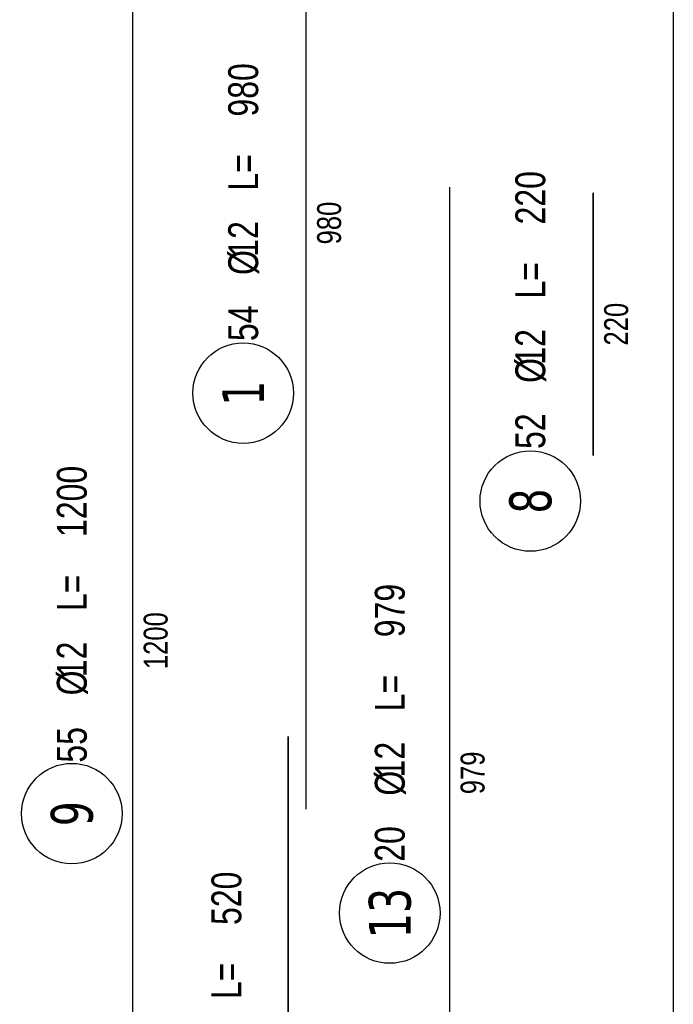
# Model space of a CAD drawing. Header units: millimetres. Extents: x -9646 to 8439, y -19398 to -14733.
# Tile 35 of 49: x -1277 to -730, y -17367 to -16544. Entities that reach past the tile are written whole.
import ezdxf
from ezdxf.enums import TextEntityAlignment as Align

# ---------------------------------------------------------------- set-up
doc = ezdxf.new("R2010")
doc.units = ezdxf.units.MM
doc.header["$LTSCALE"] = 10
doc.layers.add('BA_obw', color=230, linetype='Continuous', plot=False)
doc.layers.add('BZ_pom', color=6, linetype='Continuous', plot=False)
for name, color, linetype in [('BZ_odn', 1, 'Continuous'), ('BZ_opi2', 4, 'Continuous'), ('BZ_opi3', 30, 'Continuous'), ('BZ_opi4', 53, 'Continuous'), ('BZ_P_wyc', 134, 'Continuous'), ('BZ_wym', 1, 'Continuous')]:
    doc.layers.add(name, color=color, linetype=linetype)
doc.styles.add('BIKTBG', font='tahoma.ttf', dxfattribs={"width": 0.85})
doc.styles.add('BIKTC', font='bikromsw.shx', dxfattribs={"width": 0.85})
doc.styles.add('BIKTS', font='bikromsw.shx', dxfattribs={"width": 0.8})

# ---------------------------------------------------------------- blocks, each defined once
blk = doc.blocks.new('bik_BlkOpPretW', base_point=(-8229.32, 29338.93))
at = {"layer": 'BZ_opi2', "style": 'BIKTBG', "width": 0.8}
blk.add_attdef('NUMER', text='', height=35, dxfattribs=at).set_placement((-8167.32, 29338.93), align=Align.MIDDLE_CENTER)
at = {"layer": 'BZ_opi4', "style": 'BIKTS', "width": 0.8}
for tag, p in [('SZTUK', (-8124.28, 29326.43)), ('PRZEDR_FI', (-8050, 29326.43)), ('PRZEKROJ', (-8034.76, 29326.43)), ('PRZEDR_L', (-7979.52, 29326.43)), ('DLUGOSC', (-7917.62, 29326.43))]:
    blk.add_attdef(tag, p, '', height=25, dxfattribs=at)
at = {"layer": 'BZ_pom', "width": 0.8}
for tag, p, height, style, flags in [('POZYCJA', (-8124.28, 29288.93), 35, 'BIKTBG', 3), ('GATUNEK', (-8124.28, 29251.43), 25, 'BIKTS', 1), ('METODA_L', (-8124.28, 29176.43), 25, 'BIKTS', 3)]:
    blk.add_attdef(tag, p, '', height=height, dxfattribs=dict(at, style=style, flags=flags))
at = {"layer": 'BZ_wym', "width": 0.8}
for tag, p, height, style, flags in [('UWAGA', (-8124.28, 29213.93), 25, 'BIKTS', 1), ('TYP_PRETA', (-8124.28, 29138.93), 25, 'BIKTS', 3), ('PRZEDR_NR', (-8124.28, 29101.43), 35, 'BIKTBG', 1), ('PRZEDR_SZT', (-8124.28, 29063.93), 25, 'BIKTS', 1), ('EURO_KOD', (-8124.28, 29026.43), 25, 'BIKTS', 3), ('EURO_KOD_SEGMENTY', (-8070, 29026.43), 25, 'BIKTS', 3), ('HAK_1', (-8124.28, 28988.93), 25, 'BIKTS', 3), ('HAK_2', (-8124.28, 28951.43), 25, 'BIKTS', 3), ('ID', (-8124.28, 28913.93), 25, 'BIKTS', 3), ('ID_C', (-8124.28, 28876.43), 25, 'BIKTS', 3), ('b_atr_0', (-8124.28, 28838.93), 25, 'BIKTS', 3)]:
    blk.add_attdef(tag, p, '', height=height, dxfattribs=dict(at, style=style, flags=flags))

msp = doc.modelspace()

# ---------------------------------------------------------------- linework, layer by layer
at = {"layer": 'BA_obw'}
msp.add_lwpolyline([(-5233.74, -14967.61), (-730.33, -14967.61), (-730.33, -18444.97), (-5233.74, -18444.97)], close=True, dxfattribs=at)
at = {"layer": 'BZ_odn', "color": 252}
for centre in [(-1089.95, -16856.43), (-849.9, -16946.61), (-1233.26, -17207.88), (-967.39, -17290.93)]:
    msp.add_circle(centre, 42, dxfattribs=at)
at = {"layer": 'BZ_P_wyc', "linetype": 'Continuous', "const_width": 1.2}
for points in [[(-1037.35, -17204.31), (-1037.35, -16224.31)], [(-1182.35, -16463.31), (-1182.35, -17663.31)], [(-917.35, -17663.31), (-917.35, -16684.31)], [(-797.35, -16688.81), (-797.35, -16908.81)], [(-1052.35, -17663.31), (-1052.35, -17143.31)]]:
    msp.add_lwpolyline(points, dxfattribs=at)

# ---------------------------------------------------------------- block references
ref = msp.add_blockref('bik_BlkOpPretW', (-1089.95, -16918.43), dxfattribs=dict(rotation=90))
ref.add_attrib('NUMER', '1', dxfattribs={"layer": 'BZ_opi2', "height": 35, "rotation": 90, "style": 'BIKTBG', "width": 0.8}).set_placement((-1089.95, -16856.43), align=Align.MIDDLE_CENTER)
ref.add_attrib('SZTUK', '54', (-1077.45, -16812.95), dxfattribs={"layer": 'BZ_opi4', "height": 25, "rotation": 90, "style": 'BIKTS', "width": 0.8})
ref.add_attrib('PRZEKROJ', '12', (-1077.45, -16742.47), dxfattribs={"layer": 'BZ_opi4', "height": 25, "rotation": 90, "style": 'BIKTS', "width": 0.8})
ref.add_attrib('DLUGOSC', '980', (-1077.45, -16625.33), dxfattribs={"layer": 'BZ_opi4', "height": 25, "rotation": 90, "style": 'BIKTS', "width": 0.8})
ref.add_attrib('PRZEDR_FI', '%%c', (-1077.45, -16757.71), dxfattribs={"layer": 'BZ_opi4', "height": 25, "rotation": 90, "style": 'BIKTS', "width": 0.8})
ref.add_attrib('PRZEDR_L', 'L=', (-1077.45, -16687.23), dxfattribs={"layer": 'BZ_opi4', "height": 25, "rotation": 90, "style": 'BIKTS', "width": 0.8})
ref = msp.add_blockref('bik_BlkOpPretW', (-849.9, -17008.61), dxfattribs=dict(rotation=90))
ref.add_attrib('NUMER', '8', dxfattribs={"layer": 'BZ_opi2', "height": 35, "rotation": 90, "style": 'BIKTBG', "width": 0.8}).set_placement((-849.9, -16946.61), align=Align.MIDDLE_CENTER)
ref.add_attrib('SZTUK', '52', (-837.4, -16903.12), dxfattribs={"layer": 'BZ_opi4', "height": 25, "rotation": 90, "style": 'BIKTS', "width": 0.8})
ref.add_attrib('PRZEKROJ', '12', (-837.4, -16832.64), dxfattribs={"layer": 'BZ_opi4', "height": 25, "rotation": 90, "style": 'BIKTS', "width": 0.8})
ref.add_attrib('DLUGOSC', '220', (-837.4, -16715.5), dxfattribs={"layer": 'BZ_opi4', "height": 25, "rotation": 90, "style": 'BIKTS', "width": 0.8})
ref.add_attrib('PRZEDR_FI', '%%c', (-837.4, -16847.88), dxfattribs={"layer": 'BZ_opi4', "height": 25, "rotation": 90, "style": 'BIKTS', "width": 0.8})
ref.add_attrib('PRZEDR_L', 'L=', (-837.4, -16777.41), dxfattribs={"layer": 'BZ_opi4', "height": 25, "rotation": 90, "style": 'BIKTS', "width": 0.8})
ref = msp.add_blockref('bik_BlkOpPretW', (-1233.26, -17269.88), dxfattribs=dict(rotation=90))
ref.add_attrib('NUMER', '9', dxfattribs={"layer": 'BZ_opi2', "height": 35, "rotation": 90, "style": 'BIKTBG', "width": 0.8}).set_placement((-1233.26, -17207.88), align=Align.MIDDLE_CENTER)
ref.add_attrib('SZTUK', '55', (-1220.76, -17165.24), dxfattribs={"layer": 'BZ_opi4', "height": 25, "rotation": 90, "style": 'BIKTS', "width": 0.8})
ref.add_attrib('PRZEKROJ', '12', (-1220.76, -17093.82), dxfattribs={"layer": 'BZ_opi4', "height": 25, "rotation": 90, "style": 'BIKTS', "width": 0.8})
ref.add_attrib('DLUGOSC', '1200', (-1220.76, -16976.67), dxfattribs={"layer": 'BZ_opi4', "height": 25, "rotation": 90, "style": 'BIKTS', "width": 0.8})
ref.add_attrib('PRZEDR_FI', '%%c', (-1220.76, -17109.05), dxfattribs={"layer": 'BZ_opi4', "height": 25, "rotation": 90, "style": 'BIKTS', "width": 0.8})
ref.add_attrib('PRZEDR_L', 'L=', (-1220.76, -17038.58), dxfattribs={"layer": 'BZ_opi4', "height": 25, "rotation": 90, "style": 'BIKTS', "width": 0.8})
ref = msp.add_blockref('bik_BlkOpPretW', (-967.39, -17352.93), dxfattribs=dict(rotation=90))
ref.add_attrib('NUMER', '13', dxfattribs={"layer": 'BZ_opi2', "height": 35, "rotation": 90, "style": 'BIKTBG', "width": 0.8}).set_placement((-967.39, -17290.93), align=Align.MIDDLE_CENTER)
ref.add_attrib('SZTUK', '20', (-954.89, -17248.07), dxfattribs={"layer": 'BZ_opi4', "height": 25, "rotation": 90, "style": 'BIKTS', "width": 0.8})
ref.add_attrib('PRZEKROJ', '12', (-954.89, -17177.59), dxfattribs={"layer": 'BZ_opi4', "height": 25, "rotation": 90, "style": 'BIKTS', "width": 0.8})
ref.add_attrib('DLUGOSC', '979', (-954.89, -17060.45), dxfattribs={"layer": 'BZ_opi4', "height": 25, "rotation": 90, "style": 'BIKTS', "width": 0.8})
ref.add_attrib('PRZEDR_FI', '%%c', (-954.89, -17192.83), dxfattribs={"layer": 'BZ_opi4', "height": 25, "rotation": 90, "style": 'BIKTS', "width": 0.8})
ref.add_attrib('PRZEDR_L', 'L=', (-954.89, -17122.35), dxfattribs={"layer": 'BZ_opi4', "height": 25, "rotation": 90, "style": 'BIKTS', "width": 0.8})
ref = msp.add_blockref('bik_BlkOpPretW', (-1103.99, -17594.03), dxfattribs=dict(rotation=90))
ref.add_attrib('NUMER', '11', dxfattribs={"layer": 'BZ_opi2', "height": 35, "rotation": 90, "style": 'BIKTBG', "width": 0.8}).set_placement((-1103.99, -17532.03), align=Align.MIDDLE_CENTER)
ref.add_attrib('SZTUK', '54', (-1091.49, -17488.54), dxfattribs={"layer": 'BZ_opi4', "height": 25, "rotation": 90, "style": 'BIKTS', "width": 0.8})
ref.add_attrib('PRZEKROJ', '12', (-1091.49, -17418.07), dxfattribs={"layer": 'BZ_opi4', "height": 25, "rotation": 90, "style": 'BIKTS', "width": 0.8})
ref.add_attrib('DLUGOSC', '520', (-1091.49, -17300.92), dxfattribs={"layer": 'BZ_opi4', "height": 25, "rotation": 90, "style": 'BIKTS', "width": 0.8})
ref.add_attrib('PRZEDR_FI', '%%c', (-1091.49, -17433.3), dxfattribs={"layer": 'BZ_opi4', "height": 25, "rotation": 90, "style": 'BIKTS', "width": 0.8})
ref.add_attrib('PRZEDR_L', 'L=', (-1091.49, -17362.83), dxfattribs={"layer": 'BZ_opi4', "height": 25, "rotation": 90, "style": 'BIKTS', "width": 0.8})

# ---------------------------------------------------------------- texts
at = {"layer": 'BZ_opi3', "style": 'BIKTC', "width": 0.8}
for s, p in [('980', (-1018.15, -16714.31)), ('220', (-778.15, -16798.81)), ('1200', (-1163.15, -17063.31)), ('979', (-898.15, -17173.81))]:
    msp.add_text(s, height=20, rotation=90, dxfattribs=at).set_placement(p, align=Align.MIDDLE_CENTER)

doc.saveas('drawing.dxf')
